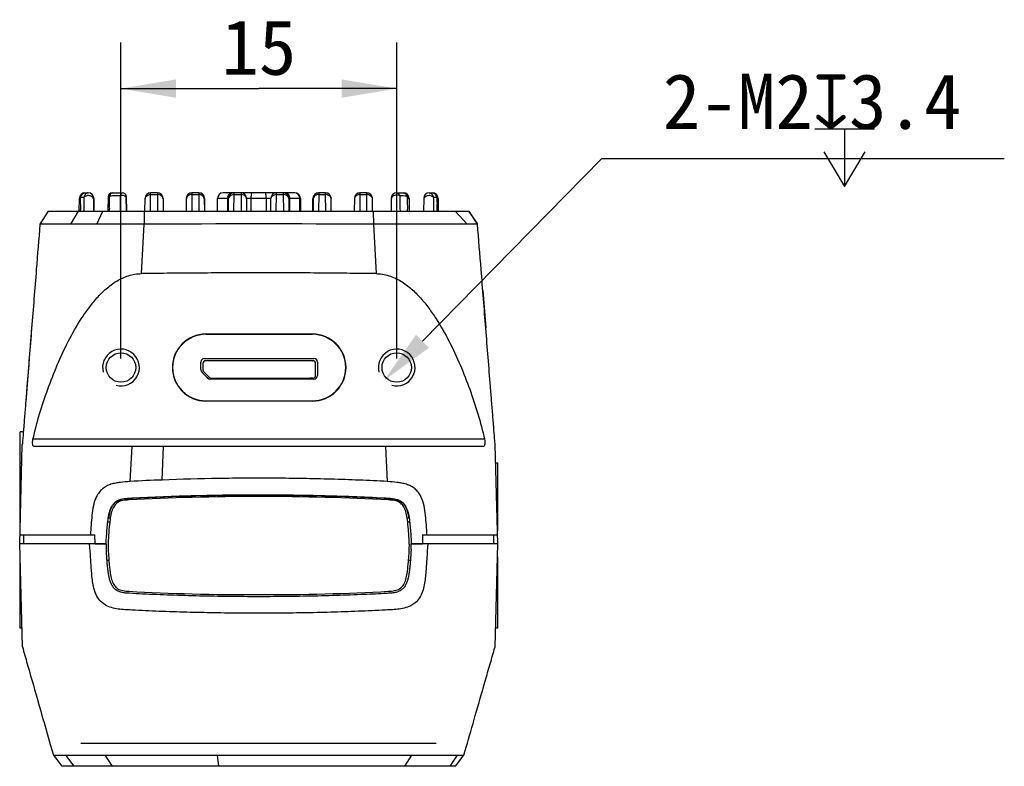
# Model space of a CAD drawing. Header units: millimetres. Extents: x 53 to 279, y 85 to 259.
# Tile 9 of 14: x 53 to 107, y 166 to 206. Entities that reach past the tile are written whole.
import ezdxf
from ezdxf.enums import TextEntityAlignment as Align

# ---------------------------------------------------------------- set-up
doc = ezdxf.new("R2010")
doc.units = ezdxf.units.MM
doc.header["$LTSCALE"] = 23.1
doc.header["$PDMODE"] = 3
doc.header["$PDSIZE"] = 8
doc.layers.get('0').update_dxf_attribs({"linetype": 'CONTINUOUS'})
doc.layers.get('Defpoints').update_dxf_attribs({"linetype": 'CONTINUOUS'})
for name, color, linetype in [('00_COMPONENTS', 7, 'CONTINUOUS'), ('20_ALL_FEATURES', 7, 'CONTINUOUS'), ('51__DRAFT_DIMS', 7, 'CONTINUOUS'), ('D-01-35-26-0DXF_CONTINUOUS_LINE', 7, 'CONTINUOUS')]:
    doc.layers.add(name, color=color, linetype=linetype)
doc.styles.get("Standard").update_dxf_attribs({"font": 'simfang.ttf'})
doc.dimstyles.new('DIMSTYLE_4', dxfattribs={"dimtxt": 3, "dimasz": 3, "dimexe": 2.5, "dimexo": 0.5, "dimgap": 0.75, "dimtad": 1, "dimdsep": 46, "dimtxsty": 'STANDARD', "dimblk": '_FILLED', "dimblk1": '_FILLED', "dimblk2": '_FILLED', "dimcen": 0.09, "dimclrt": 3, "dimazin": 2, "dimtp": 0.2, "dimtm": 0.2, "dimtfac": 1, "dimtofl": 0, "dimtmove": 0, "dimatfit": 3, "dimldrblk": '_FILLED', "dimfxl": 1, "dimtolj": 1, "dimarcsym": 0})
doc.dimstyles.new('DIMSTYLE_5', dxfattribs={"dimtxt": 3, "dimasz": 3, "dimexe": 2.5, "dimexo": 0.5, "dimtad": 1, "dimdsep": 46, "dimtxsty": 'STANDARD', "dimblk": '_FILLED', "dimblk1": '_FILLED', "dimblk2": '_FILLED', "dimcen": 0.09, "dimclrt": 3, "dimazin": 2, "dimtp": 0.1, "dimtm": 0.1, "dimtfac": 1, "dimtofl": 0, "dimtmove": 0, "dimatfit": 1, "dimldrblk": '_FILLED', "dimfxl": 1, "dimtolj": 1, "dimarcsym": 0})

# ---------------------------------------------------------------- blocks, each defined once
blk = doc.blocks.new('_FILLED')
at = {"color": 0, "linetype": 'ByBlock'}
blk.add_solid([(0, 0), (-1, 0.167), (-1, -0.167)], dxfattribs=at)
blk = doc.blocks.new('*D4')
at = {"layer": '51__DRAFT_DIMS', "color": 4}
for p, q in [((58.598, 187.982), (58.598, 205.162)), ((73.598, 187.982), (73.598, 205.162)), ((58.598, 202.662), (66.098, 202.662)), ((73.598, 202.662), (66.098, 202.662))]:
    blk.add_line(p, q, dxfattribs=at)
at = {"layer": '51__DRAFT_DIMS', "color": 4, "xscale": 3, "yscale": 3, "zscale": 3, "rotation": 180}
blk.add_blockref('_FILLED', (58.598, 202.662), dxfattribs=at)
at = {"layer": '51__DRAFT_DIMS', "color": 4, "xscale": 3, "yscale": 3, "zscale": 3}
blk.add_blockref('_FILLED', (73.598, 202.662), dxfattribs=at)
at = {"layer": '51__DRAFT_DIMS', "color": 3}
blk.add_text('15', height=3, dxfattribs=at).set_placement((66.098, 203.412), align=Align.CENTER)
blk = doc.blocks.new('*D5')
at = {"layer": '51__DRAFT_DIMS', "color": 0, "lineweight": -2}
for p in [(74.998, 188.911), (106.651, 198.842)]:
    blk.add_line(p, (84.73, 198.842), dxfattribs=at)
at = {"layer": 'Defpoints', "color": 0}
for p in [(74.298, 188.197), (72.898, 186.768)]:
    blk.add_point(p, dxfattribs=at)
at = {"layer": '51__DRAFT_DIMS', "color": 0, "linetype": 'ByBlock', "lineweight": -2, "xscale": 3, "yscale": 3, "zscale": 3, "rotation": 225.5811200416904}
blk.add_blockref('_FILLED', (72.898, 186.768), dxfattribs=at)
at = {"layer": '51__DRAFT_DIMS', "color": 3, "insert": (88.071, 203.467), "char_height": 3, "attachment_point": 1, "line_spacing_factor": 0.9}
blk.add_mtext('\\A1;{2-M2{\\fgdt;x}3.4}', dxfattribs=at)

msp = doc.modelspace()

# ---------------------------------------------------------------- linework, layer by layer
at = {"layer": '00_COMPONENTS'}
for p, q in [((56.331, 195.987), (56.337, 196.689)), ((56.337, 196.689), (56.337, 196.689)), ((56.394, 196.363), (56.399, 196.698)), ((56.399, 196.698), (56.4, 196.739)), ((56.582, 196.743), (56.4, 196.739)), ((56.637, 196.986), (56.816, 196.986)), ((57.123, 195.987), (57.116, 196.689)), ((57.116, 196.689), (57.122, 195.987)), ((57.116, 196.689), (57.116, 196.689)), ((57.903, 195.987), (57.91, 196.788)), ((57.984, 196.77), (57.985, 196.812)), ((58.11, 196.986), (58.684, 196.986)), ((58.891, 195.987), (58.884, 196.788)), ((58.884, 196.788), (58.885, 196.788)), ((58.892, 195.987), (58.885, 196.788)), ((58.885, 196.788), (58.892, 195.987)), ((59.903, 195.986), (59.909, 196.689)), ((60.201, 195.987), (60.209, 196.898)), ((60.209, 196.898), (60.209, 196.986)), ((60.584, 196.986), (60.209, 196.986)), ((60.209, 196.898), (60.585, 196.898)), ((60.584, 196.986), (60.585, 196.898)), ((60.585, 196.898), (60.593, 195.987)), ((60.884, 196.689), (60.891, 195.987)), ((62.153, 196.689), (62.147, 195.987)), ((62.453, 196.898), (62.445, 195.987)), ((62.453, 196.986), (62.453, 196.898)), ((62.829, 196.986), (62.453, 196.986)), ((62.453, 196.898), (62.829, 196.898)), ((62.829, 196.986), (62.829, 196.898)), ((62.829, 196.898), (62.837, 195.987)), ((63.129, 196.689), (63.135, 195.987)), ((63.141, 196.686), (63.141, 195.987)), ((63.847, 195.987), (63.853, 196.689)), ((64.453, 196.689), (63.853, 196.689)), ((67.429, 196.986), (64.153, 196.986)), ((64.401, 196.689), (64.397, 195.987)), ((64.447, 195.987), (64.453, 196.689)), ((64.745, 195.987), (64.753, 196.898)), ((64.753, 196.898), (64.753, 196.986)), ((64.753, 196.898), (65.129, 196.898)), ((65.129, 196.986), (65.129, 196.898)), ((65.129, 196.898), (65.137, 195.987)), ((65.429, 196.689), (65.435, 195.987)), ((66.753, 196.689), (65.429, 196.689)), ((65.679, 195.987), (65.68, 196.689)), ((66.502, 196.689), (66.503, 195.987)), ((66.747, 195.987), (66.753, 196.689)), ((67.045, 195.987), (67.053, 196.898)), ((67.053, 196.898), (67.053, 196.986)), ((67.053, 196.898), (67.429, 196.898)), ((67.429, 196.986), (67.429, 196.898)), ((67.429, 196.898), (67.437, 195.987)), ((68.029, 196.986), (67.431, 196.986)), ((67.729, 196.689), (67.735, 195.987)), ((68.356, 196.689), (67.729, 196.689)), ((67.785, 195.987), (67.781, 196.689)), ((68.335, 195.987), (68.329, 196.689)), ((68.356, 196.689), (68.362, 195.987)), ((69.041, 195.987), (69.041, 196.686)), ((69.053, 196.689), (69.047, 195.987)), ((69.353, 196.898), (69.345, 195.987)), ((69.353, 196.986), (69.353, 196.898)), ((69.729, 196.986), (69.353, 196.986)), ((69.353, 196.898), (69.729, 196.898)), ((69.729, 196.898), (69.729, 196.986)), ((69.737, 195.987), (69.729, 196.898)), ((70.035, 195.987), (70.029, 196.689)), ((71.297, 196.689), (71.291, 195.987)), ((71.597, 196.898), (71.589, 195.987)), ((71.597, 196.986), (71.597, 196.898)), ((71.973, 196.986), (71.597, 196.986)), ((71.597, 196.898), (71.973, 196.898)), ((71.973, 196.898), (71.973, 196.986)), ((71.981, 195.987), (71.973, 196.898)), ((72.279, 195.986), (72.273, 196.689)), ((73.295, 196.689), (73.289, 195.987)), ((73.595, 196.986), (73.971, 196.986)), ((74.271, 196.689), (74.278, 195.987)), ((75.065, 196.689), (75.059, 195.987)), ((75.365, 196.986), (75.546, 196.986)), ((75.753, 196.74), (75.599, 196.743)), ((75.784, 196.739), (75.753, 196.74)), ((75.846, 196.689), (75.847, 196.59)), ((75.847, 196.59), (75.852, 195.987)), ((56.388, 195.987), (56.389, 196.055)), ((75.787, 196.521), (75.79, 196.378)), ((54.645, 195.987), (54.189, 195.286)), ((54.643, 195.987), (77.539, 195.987)), ((55.864, 195.287), (56.296, 195.987)), ((57.281, 195.286), (57.609, 195.987)), ((59.862, 195.987), (59.854, 195.287)), ((72.32, 195.987), (72.327, 195.287)), ((77.423, 195.286), (76.785, 195.987)), ((77.505, 195.987), (77.968, 195.321)), ((77.993, 195.286), (77.537, 195.987)), ((77.993, 195.286), (77.537, 195.987)), ((54.189, 195.287), (54.189, 195.287)), ((59.709, 192.591), (59.854, 195.287)), ((72.327, 195.287), (72.473, 192.591)), ((72.582, 195.287), (72.327, 195.287)), ((72.624, 195.287), (72.582, 195.287)), ((72.924, 195.287), (72.624, 195.287)), ((72.986, 195.287), (72.924, 195.287)), ((72.986, 195.283), (72.924, 195.283)), ((74.844, 195.287), (74.619, 195.287)), ((77.993, 195.285), (77.968, 195.321)), ((77.993, 195.286), (77.993, 195.286)), ((78.281, 191.674), (78.443, 189.65)), ((53.787, 190.253), (53.663, 188.697)), ((63.216, 189.305), (69.016, 189.305)), ((69.016, 189.289), (63.216, 189.289)), ((53.603, 187.956), (53.416, 185.607)), ((63.216, 185.675), (69.016, 185.675)), ((69.016, 185.659), (63.216, 185.659)), ((53.107, 178.584), (53.107, 183.991)), ((53.287, 183.991), (53.107, 183.991)), ((53.306, 184.243), (53.298, 184.132)), ((53.088, 177.883), (53.23, 183.284)), ((53.235, 183.345), (53.229, 183.279)), ((53.247, 183.485), (53.235, 183.342)), ((53.246, 183.485), (53.235, 183.345)), ((78.372, 183.582), (53.81, 183.582)), ((78.952, 183.279), (78.935, 183.486)), ((78.952, 183.284), (78.949, 183.322)), ((79.094, 177.883), (78.952, 183.284)), ((78.296, 183.182), (53.886, 183.182)), ((59.098, 181.275), (59.201, 183.183)), ((60.845, 181.361), (60.919, 183.182)), ((72.98, 183.183), (73.083, 181.275)), ((53.107, 182.29), (53.204, 182.29)), ((78.978, 182.29), (79.075, 182.29)), ((79.075, 182.29), (79.075, 178.589)), ((53.139, 179.799), (53.107, 179.799)), ((79.075, 179.799), (79.043, 179.799)), ((57.884, 179.091), (57.987, 179.091)), ((58.014, 179.283), (57.913, 179.283)), ((74.269, 179.283), (74.168, 179.283)), ((74.194, 179.091), (74.298, 179.091)), ((53.102, 178.383), (57.178, 178.383)), ((53.298, 178.383), (53.298, 177.883)), ((57.186, 177.883), (57.178, 178.383)), ((75.004, 178.383), (74.996, 177.883)), ((75.004, 178.383), (79.08, 178.383)), ((78.883, 177.883), (78.883, 178.383)), ((53.235, 172.283), (53.088, 177.882)), ((57.791, 177.882), (53.088, 177.882)), ((57.186, 177.883), (57.791, 177.883)), ((79.093, 177.882), (74.39, 177.882)), ((74.391, 177.883), (74.996, 177.883)), ((78.947, 172.282), (79.093, 177.882)), ((53.107, 173.293), (53.107, 177.16)), ((57.94, 176.982), (57.839, 176.982)), ((74.342, 176.982), (74.242, 176.982)), ((79.075, 177.181), (79.075, 173.293)), ((53.107, 175.785), (53.143, 175.785)), ((79.038, 175.785), (79.075, 175.785)), ((53.208, 173.293), (53.107, 173.293)), ((79.075, 173.293), (78.973, 173.293)), ((78.933, 172.236), (78.947, 172.284)), ((78.947, 172.283), (78.947, 172.283)), ((54.751, 166.969), (54.919, 166.381)), ((77.253, 166.381), (77.379, 166.821)), ((54.902, 166.439), (54.918, 166.381)), ((54.919, 166.381), (54.918, 166.382)), ((54.918, 166.382), (54.918, 166.382)), ((54.918, 166.381), (55.375, 165.781)), ((56.055, 165.781), (55.601, 166.381)), ((55.601, 166.381), (63.84, 166.381)), ((58.144, 165.781), (57.739, 166.381)), ((59.995, 166.381), (60.604, 166.38)), ((63.916, 165.781), (63.84, 166.381)), ((74.033, 165.781), (74.428, 166.381)), ((76.499, 165.781), (76.902, 166.381)), ((76.794, 165.781), (77.253, 166.381)), ((77.253, 166.381), (77.253, 166.381)), ((76.798, 165.781), (55.371, 165.781))]:
    msp.add_line(p, q, dxfattribs=at)
for points in [[(53.235, 183.342), (53.23, 183.29), (53.23, 183.284)], [(57.739, 166.381), (57.945, 166.382), (58.162, 166.382), (58.39, 166.381)], [(60.604, 166.38), (61.234, 166.382), (61.554, 166.381)], [(61.554, 166.381), (62.201, 166.382), (62.527, 166.381)], [(62.854, 166.381), (63.182, 166.382), (63.511, 166.382), (63.84, 166.381)]]:
    msp.add_lwpolyline(points, dxfattribs=at)
for centre in [(58.598, 187.482), (73.598, 187.482)]:
    msp.add_circle(centre, 0.8, dxfattribs=at)
for centre, radius, start, end in [((56.637, 196.686), 0.3, 90, 179.5), ((56.636, 196.686), 0.3, 169.5555, 179.5), ((57, 196.545), 0.631, 158.4066, 162.0065), ((56.816, 196.686), 0.3, 0.5, 90), ((56.817, 196.686), 0.3, 0.5, 15.4633), ((56.817, 196.686), 0.3, 0.5, 10.4444), ((58.11, 196.786), 0.2, 90.0003, 179.5), ((58.684, 196.786), 0.2, 0.5, 89.9972), ((58.685, 196.786), 0.2, 0.5, 30.4263), ((58.686, 196.786), 0.2, 0.5, 6.7557), ((60.209, 196.686), 0.3, 90, 179.5), ((60.208, 196.538), 0.36, 89.8977, 106.363), ((60.584, 196.686), 0.3, 0.5, 90), ((60.585, 196.538), 0.36, 73.637, 90.1023), ((62.453, 196.686), 0.3, 90, 179.5), ((62.354, 196.652), 0.201, 169.4557, 179.433), ((62.452, 196.538), 0.36, 98.1607, 106.3612), ((62.452, 196.54), 0.358, 89.8768, 98.2059), ((62.829, 196.686), 0.3, 0.5, 90), ((62.83, 196.538), 0.36, 73.637, 90.1023), ((62.841, 196.686), 0.3, 360, 90), ((64.153, 196.686), 0.3, 90, 179.5), ((64.795, 196.686), 0.393, 173.9311, 179.6113), ((64.792, 196.687), 0.391, 168.2839, 173.9517), ((64.753, 196.686), 0.3, 90, 179.5), ((64.628, 196.815), 0.171, 90.0518, 99.9313), ((64.752, 196.538), 0.36, 89.8977, 106.363), ((65.129, 196.686), 0.3, 0.5, 90), ((65.13, 196.538), 0.36, 73.637, 90.1023), ((67.053, 196.686), 0.3, 90, 179.5), ((67.052, 196.538), 0.36, 89.8977, 106.363), ((67.429, 196.686), 0.3, 0.5, 90), ((67.43, 196.538), 0.36, 73.637, 90.1023), ((67.554, 196.815), 0.171, 80.0703, 89.9482), ((67.39, 196.687), 0.391, 6.0493, 11.718), ((67.388, 196.686), 0.393, 0.3887, 6.0699), ((68.029, 196.686), 0.3, 0.5, 90), ((68.056, 196.686), 0.3, 0.5, 90), ((69.341, 196.686), 0.3, 104.8628, 180), ((69.353, 196.686), 0.3, 90, 179.5), ((69.254, 196.652), 0.201, 169.4557, 179.433), ((69.352, 196.538), 0.36, 98.1607, 106.3612), ((69.352, 196.54), 0.358, 89.8768, 98.2059), ((69.729, 196.686), 0.3, 0.5, 90), ((69.73, 196.54), 0.358, 81.7941, 90.1231), ((69.73, 196.538), 0.36, 73.6388, 81.8393), ((69.828, 196.652), 0.201, 0.567, 10.5443), ((71.597, 196.686), 0.3, 90, 179.5), ((71.498, 196.652), 0.201, 169.4557, 179.433), ((71.596, 196.538), 0.36, 98.1607, 106.3612), ((71.596, 196.54), 0.358, 89.8768, 98.2059), ((71.973, 196.686), 0.3, 0.5, 90), ((71.974, 196.54), 0.358, 81.7941, 90.1231), ((71.974, 196.538), 0.36, 73.6388, 81.8393), ((72.072, 196.652), 0.201, 0.567, 10.5443), ((73.595, 196.686), 0.3, 90, 179.5), ((73.491, 178.895), 17.929, 87.8682, 89.0957), ((73.971, 196.686), 0.3, 0.5, 90), ((75.365, 196.686), 0.3, 90, 179.5), ((75.546, 196.686), 0.3, 0.5, 90), ((161.933, 198.05), 86.16, 180.87131, 181.01677), ((93.602, 195.636), 37.216, 179.1971, 179.3538), ((121.579, 195.23), 65.195, 179.00485, 179.18564), ((70.412, 195.792), 12.453, 178.3238, 179.1059), ((65.699, 195.794), 8.493, 1.2991, 2.1139), ((7.013, 195.169), 68.788, 0.83163, 1.00677), ((41.593, 195.674), 34.203, 0.5243, 0.8273), ((66.09, -2030.616), 2225.911, 89.83946, 90.160518), ((63.216, 187.482), 1.823, 90, 270), ((63.216, 187.482), 1.807, 90.0006, 269.9994), ((69.016, 187.482), 1.823, 270, 90), ((69.016, 187.482), 1.807, 270.0007, 89.9993), ((58.598, 187.482), 1, 255, 195), ((73.598, 187.482), 1, 255, 195), ((74.997, 178.379), 17.214, 181.6567, 182.5636), ((55.543, 178.437), 18.856, 357.3683, 358.3136)]:
    msp.add_arc(centre, radius, start, end, dxfattribs=at)
for points, knots in [([(56.336, 196.59), (56.337, 196.617), (56.349, 196.672), (56.38, 196.719), (56.4, 196.739)], [0, 0, 0, 0, 0.488794, 1, 1, 1, 1]), ([(56.413, 196.777), (56.426, 196.809), (56.455, 196.867), (56.511, 196.935), (56.572, 196.976), (56.617, 196.986), (56.637, 196.986)], [0, 0, 0, 0, 0.326059, 0.590166, 0.807851, 1, 1, 1, 1]), ([(56.816, 196.986), (56.794, 196.986), (56.745, 196.975), (56.68, 196.926), (56.622, 196.847), (56.594, 196.781), (56.582, 196.743)], [0, 0, 0, 0, 0.187528, 0.402406, 0.667639, 1, 1, 1, 1]), ([(57.117, 196.591), (57.117, 196.617), (57.106, 196.67), (57.047, 196.764), (56.914, 196.841), (56.733, 196.844), (56.621, 196.785), (56.582, 196.743)], [0, 0, 0, 0, 0.112397, 0.229513, 0.480371, 0.746522, 1, 1, 1, 1]), ([(56.582, 196.743), (56.582, 196.68), (56.584, 196.428), (56.585, 196.176), (56.585, 195.987)], [0, 0, 0, 0, 0.248966, 1, 1, 1, 1]), ([(57.909, 196.684), (57.909, 196.708), (57.924, 196.76), (57.963, 196.798), (57.985, 196.812)], [0, 0, 0, 0, 0.482112, 1, 1, 1, 1]), ([(57.985, 196.812), (57.987, 196.818), (57.994, 196.841), (58.002, 196.863), (58.008, 196.879)], [0, 0, 0, 0, 0.269849, 1, 1, 1, 1]), ([(58.566, 196.825), (58.421, 196.825), (58.227, 196.821), (58.034, 196.814), (57.985, 196.812)], [0, 0, 0, 0, 0.749287, 1, 1, 1, 1]), ([(58.008, 196.879), (58.015, 196.895), (58.029, 196.924), (58.058, 196.965), (58.09, 196.986), (58.11, 196.986)], [0, 0, 0, 0, 0.345988, 0.618586, 1, 1, 1, 1]), ([(58.566, 196.825), (58.573, 196.85), (58.589, 196.892), (58.62, 196.952), (58.659, 196.986), (58.684, 196.986)], [0, 0, 0, 0, 0.365271, 0.643696, 1, 1, 1, 1]), ([(58.566, 196.825), (58.596, 196.844), (58.668, 196.866), (58.775, 196.85), (58.861, 196.788), (58.885, 196.722), (58.885, 196.691)], [0, 0, 0, 0, 0.260946, 0.525038, 0.772424, 1, 1, 1, 1]), ([(58.579, 195.987), (58.582, 196.129), (58.577, 196.409), (58.57, 196.688), (58.566, 196.825)], [0, 0, 0, 0, 0.509736, 1, 1, 1, 1]), ([(59.909, 196.654), (59.909, 196.664), (59.913, 196.708), (59.931, 196.75), (59.95, 196.776)], [0, 0, 0, 0, 0.245181, 1, 1, 1, 1]), ([(59.98, 196.811), (59.988, 196.82), (60.025, 196.851), (60.071, 196.873), (60.106, 196.884)], [0, 0, 0, 0, 0.242046, 1, 1, 1, 1]), ([(60.814, 196.811), (60.805, 196.82), (60.768, 196.851), (60.722, 196.873), (60.687, 196.884)], [0, 0, 0, 0, 0.242046, 1, 1, 1, 1]), ([(60.885, 196.654), (60.885, 196.664), (60.881, 196.708), (60.863, 196.75), (60.844, 196.776)], [0, 0, 0, 0, 0.245181, 1, 1, 1, 1]), ([(62.224, 196.811), (62.215, 196.803), (62.184, 196.768), (62.163, 196.723), (62.156, 196.688)], [0, 0, 0, 0, 0.259994, 1, 1, 1, 1]), ([(62.351, 196.884), (62.339, 196.88), (62.293, 196.864), (62.25, 196.837), (62.224, 196.811)], [0, 0, 0, 0, 0.259409, 1, 1, 1, 1]), ([(63.058, 196.811), (63.05, 196.82), (63.012, 196.851), (62.967, 196.873), (62.931, 196.884)], [0, 0, 0, 0, 0.242046, 1, 1, 1, 1]), ([(63.129, 196.654), (63.129, 196.664), (63.125, 196.708), (63.107, 196.75), (63.088, 196.776)], [0, 0, 0, 0, 0.245181, 1, 1, 1, 1]), ([(64.409, 196.766), (64.413, 196.781), (64.428, 196.839), (64.46, 196.894), (64.491, 196.925)], [0, 0, 0, 0, 0.264742, 1, 1, 1, 1]), ([(64.453, 196.654), (64.453, 196.664), (64.457, 196.708), (64.475, 196.75), (64.494, 196.776)], [0, 0, 0, 0, 0.245181, 1, 1, 1, 1]), ([(64.491, 196.925), (64.498, 196.933), (64.529, 196.96), (64.568, 196.978), (64.598, 196.984)], [0, 0, 0, 0, 0.263536, 1, 1, 1, 1]), ([(64.524, 196.811), (64.532, 196.82), (64.57, 196.851), (64.615, 196.873), (64.651, 196.884)], [0, 0, 0, 0, 0.242046, 1, 1, 1, 1]), ([(65.358, 196.811), (65.35, 196.82), (65.312, 196.851), (65.267, 196.873), (65.231, 196.884)], [0, 0, 0, 0, 0.242046, 1, 1, 1, 1]), ([(65.429, 196.654), (65.429, 196.664), (65.425, 196.708), (65.407, 196.75), (65.388, 196.776)], [0, 0, 0, 0, 0.245181, 1, 1, 1, 1]), ([(65.68, 196.689), (65.68, 196.727), (65.683, 196.797), (65.693, 196.889), (65.707, 196.95), (65.721, 196.979), (65.731, 196.986), (65.735, 196.986)], [0, 0, 0, 0, 0.368116, 0.681694, 0.89717, 0.960951, 1, 1, 1, 1]), ([(66.502, 196.689), (66.502, 196.727), (66.5, 196.797), (66.489, 196.889), (66.475, 196.95), (66.461, 196.979), (66.451, 196.986), (66.447, 196.986)], [0, 0, 0, 0, 0.368099, 0.681665, 0.897142, 0.960932, 1, 1, 1, 1]), ([(66.753, 196.654), (66.753, 196.664), (66.757, 196.708), (66.775, 196.75), (66.794, 196.776)], [0, 0, 0, 0, 0.245181, 1, 1, 1, 1]), ([(66.824, 196.811), (66.832, 196.82), (66.87, 196.851), (66.915, 196.873), (66.951, 196.884)], [0, 0, 0, 0, 0.242046, 1, 1, 1, 1]), ([(67.658, 196.811), (67.65, 196.82), (67.612, 196.851), (67.567, 196.873), (67.531, 196.884)], [0, 0, 0, 0, 0.242046, 1, 1, 1, 1]), ([(67.692, 196.925), (67.684, 196.933), (67.653, 196.96), (67.614, 196.978), (67.584, 196.984)], [0, 0, 0, 0, 0.263527, 1, 1, 1, 1]), ([(67.729, 196.654), (67.729, 196.664), (67.725, 196.708), (67.707, 196.75), (67.688, 196.776)], [0, 0, 0, 0, 0.245181, 1, 1, 1, 1]), ([(67.773, 196.766), (67.769, 196.781), (67.754, 196.839), (67.723, 196.894), (67.692, 196.925)], [0, 0, 0, 0, 0.264735, 1, 1, 1, 1]), ([(69.124, 196.811), (69.115, 196.803), (69.084, 196.768), (69.063, 196.723), (69.056, 196.688)], [0, 0, 0, 0, 0.259994, 1, 1, 1, 1]), ([(69.251, 196.884), (69.239, 196.88), (69.193, 196.864), (69.15, 196.837), (69.124, 196.811)], [0, 0, 0, 0, 0.259409, 1, 1, 1, 1]), ([(69.831, 196.884), (69.843, 196.88), (69.89, 196.864), (69.932, 196.837), (69.958, 196.811)], [0, 0, 0, 0, 0.259409, 1, 1, 1, 1]), ([(69.958, 196.811), (69.967, 196.803), (69.999, 196.768), (70.019, 196.723), (70.026, 196.688)], [0, 0, 0, 0, 0.259994, 1, 1, 1, 1]), ([(71.368, 196.811), (71.359, 196.803), (71.328, 196.768), (71.307, 196.723), (71.3, 196.688)], [0, 0, 0, 0, 0.259994, 1, 1, 1, 1]), ([(71.495, 196.884), (71.483, 196.88), (71.437, 196.864), (71.394, 196.837), (71.368, 196.811)], [0, 0, 0, 0, 0.259409, 1, 1, 1, 1]), ([(72.075, 196.884), (72.088, 196.88), (72.134, 196.864), (72.176, 196.837), (72.202, 196.811)], [0, 0, 0, 0, 0.259409, 1, 1, 1, 1]), ([(72.202, 196.811), (72.211, 196.803), (72.243, 196.768), (72.263, 196.723), (72.27, 196.688)], [0, 0, 0, 0, 0.259994, 1, 1, 1, 1]), ([(73.774, 196.821), (73.729, 196.85), (73.622, 196.884), (73.46, 196.859), (73.331, 196.767), (73.295, 196.668), (73.295, 196.622)], [0, 0, 0, 0, 0.261155, 0.525229, 0.77253, 1, 1, 1, 1]), ([(73.595, 196.986), (73.612, 196.986), (73.648, 196.978), (73.697, 196.944), (73.741, 196.89), (73.765, 196.846), (73.775, 196.821)], [0, 0, 0, 0, 0.19637, 0.418104, 0.683177, 1, 1, 1, 1]), ([(73.774, 196.821), (73.772, 196.752), (73.766, 196.474), (73.769, 196.196), (73.778, 195.987)], [0, 0, 0, 0, 0.245807, 1, 1, 1, 1]), ([(73.971, 196.986), (73.989, 196.986), (74.026, 196.978), (74.076, 196.942), (74.122, 196.886), (74.146, 196.839), (74.157, 196.813)], [0, 0, 0, 0, 0.194473, 0.415392, 0.681153, 1, 1, 1, 1]), ([(74.272, 196.619), (74.272, 196.657), (74.248, 196.735), (74.19, 196.791), (74.157, 196.813)], [0, 0, 0, 0, 0.482407, 1, 1, 1, 1]), ([(75.599, 196.743), (75.56, 196.785), (75.448, 196.844), (75.267, 196.841), (75.134, 196.764), (75.075, 196.67), (75.064, 196.617), (75.064, 196.591)], [0, 0, 0, 0, 0.253482, 0.51963, 0.770484, 0.8876, 1, 1, 1, 1]), ([(75.365, 196.986), (75.387, 196.986), (75.436, 196.975), (75.501, 196.926), (75.559, 196.847), (75.587, 196.781), (75.599, 196.743)], [0, 0, 0, 0, 0.187497, 0.402365, 0.667611, 1, 1, 1, 1]), ([(75.546, 196.986), (75.569, 196.986), (75.618, 196.974), (75.684, 196.925), (75.742, 196.845), (75.771, 196.778), (75.784, 196.739)], [0, 0, 0, 0, 0.186231, 0.400614, 0.666279, 1, 1, 1, 1]), ([(75.599, 196.743), (75.599, 196.68), (75.597, 196.428), (75.596, 196.176), (75.596, 195.987)], [0, 0, 0, 0, 0.248938, 1, 1, 1, 1]), ([(75.847, 196.59), (75.847, 196.617), (75.835, 196.672), (75.803, 196.719), (75.784, 196.739)], [0, 0, 0, 0, 0.488769, 1, 1, 1, 1]), ([(54.189, 195.287), (54.123, 194.461), (53.973, 192.574), (53.779, 190.157), (53.61, 188.035), (53.504, 186.71), (53.419, 185.652), (53.356, 184.86), (53.298, 184.138), (53.262, 183.68), (53.246, 183.485)], [0, 0, 0, 0, 0.209862, 0.479612, 0.61452, 0.749235, 0.816364, 0.883493, 0.950442, 1, 1, 1, 1]), ([(55.864, 195.287), (55.764, 195.289), (55.568, 195.289), (55.283, 195.286), (55.016, 195.285), (54.806, 195.286), (54.648, 195.286), (54.539, 195.287), (54.44, 195.287), (54.355, 195.288), (54.294, 195.288), (54.255, 195.289), (54.232, 195.289), (54.215, 195.289), (54.201, 195.289), (54.194, 195.288), (54.189, 195.288), (54.189, 195.287)], [0, 0, 0, 0, 0.179536, 0.350156, 0.509779, 0.657611, 0.727055, 0.792704, 0.852449, 0.904056, 0.945328, 0.961648, 0.975074, 0.985608, 0.993257, 0.998033, 1, 1, 1, 1]), ([(57.281, 195.287), (57.146, 195.285), (56.891, 195.289), (56.524, 195.285), (56.187, 195.287), (55.97, 195.285), (55.864, 195.287)], [0, 0, 0, 0, 0.28542, 0.540189, 0.776165, 1, 1, 1, 1]), ([(59.854, 195.287), (59.604, 195.287), (59.115, 195.287), (58.519, 195.287), (58.076, 195.287), (57.707, 195.286), (57.445, 195.289), (57.281, 195.287)], [0, 0, 0, 0, 0.292436, 0.569719, 0.694966, 0.808322, 1, 1, 1, 1]), ([(74.619, 195.287), (74.505, 195.287), (73.961, 195.288), (73.416, 195.287), (72.986, 195.287)], [0, 0, 0, 0, 0.20923, 1, 1, 1, 1]), ([(77.423, 195.286), (77.248, 195.286), (76.976, 195.285), (76.601, 195.289), (76.293, 195.288), (75.968, 195.285), (75.624, 195.287), (75.247, 195.287), (74.984, 195.287), (74.844, 195.287)], [0, 0, 0, 0, 0.203554, 0.316821, 0.43621, 0.561544, 0.694285, 0.836974, 1, 1, 1, 1]), ([(77.993, 195.286), (77.992, 195.287), (77.988, 195.288), (77.981, 195.288), (77.968, 195.288), (77.951, 195.288), (77.928, 195.288), (77.888, 195.287), (77.827, 195.287), (77.742, 195.286), (77.645, 195.286), (77.537, 195.287), (77.462, 195.287), (77.423, 195.286)], [0, 0, 0, 0, 0.005792, 0.019421, 0.041375, 0.071941, 0.111383, 0.159846, 0.281689, 0.432081, 0.605445, 0.796475, 1, 1, 1, 1]), ([(78.935, 183.486), (78.92, 183.68), (78.884, 184.138), (78.826, 184.86), (78.763, 185.652), (78.678, 186.71), (78.572, 188.035), (78.403, 190.157), (78.209, 192.574), (78.059, 194.461), (77.993, 195.286)], [0, 0, 0, 0, 0.049443, 0.116404, 0.183544, 0.250685, 0.385422, 0.520353, 0.790149, 1, 1, 1, 1]), ([(53.81, 183.582), (53.91, 184.044), (54.155, 184.958), (54.604, 186.304), (55.119, 187.626), (55.715, 188.913), (56.298, 189.943), (56.835, 190.722), (57.281, 191.274), (57.781, 191.78), (58.35, 192.209), (58.998, 192.513), (59.473, 192.588), (59.709, 192.591)], [0, 0, 0, 0, 0.124985, 0.249981, 0.374976, 0.499966, 0.624946, 0.687462, 0.749981, 0.812501, 0.875023, 0.937531, 1, 1, 1, 1]), ([(72.473, 192.591), (71.409, 192.603), (69.814, 192.623), (67.686, 192.635), (66.091, 192.636), (64.495, 192.632), (62.368, 192.623), (60.772, 192.608), (59.709, 192.591)], [0, 0, 0, 0, 0.25, 0.374999, 0.499998, 0.624999, 0.750001, 1, 1, 1, 1]), ([(72.473, 192.591), (72.709, 192.588), (73.183, 192.513), (73.832, 192.21), (74.401, 191.78), (74.901, 191.275), (75.347, 190.722), (75.884, 189.944), (76.467, 188.913), (77.063, 187.626), (77.578, 186.304), (78.027, 184.958), (78.272, 184.044), (78.372, 183.582)], [0, 0, 0, 0, 0.062471, 0.124976, 0.187496, 0.250016, 0.312536, 0.375053, 0.500034, 0.625025, 0.75002, 0.875016, 1, 1, 1, 1]), ([(53.886, 183.182), (53.876, 183.182), (53.854, 183.187), (53.828, 183.211), (53.808, 183.249), (53.788, 183.321), (53.785, 183.436), (53.799, 183.531), (53.81, 183.582)], [0, 0, 0, 0, 0.067498, 0.142065, 0.234397, 0.349853, 0.647042, 1, 1, 1, 1]), ([(78.372, 183.582), (78.383, 183.531), (78.396, 183.436), (78.394, 183.321), (78.374, 183.249), (78.354, 183.211), (78.328, 183.187), (78.306, 183.182), (78.296, 183.182)], [0, 0, 0, 0, 0.35291, 0.650107, 0.765585, 0.857934, 0.932504, 1, 1, 1, 1]), ([(59.098, 181.276), (58.922, 181.264), (58.659, 181.239), (58.309, 181.194), (58.05, 181.134), (57.804, 181.034), (57.582, 180.885), (57.398, 180.691), (57.211, 180.389), (57.08, 179.962), (57.014, 179.438), (56.971, 178.911), (56.947, 178.559), (56.937, 178.383)], [0, 0, 0, 0, 0.124972, 0.187485, 0.25003, 0.312592, 0.375195, 0.437767, 0.500388, 0.625229, 0.750157, 0.875076, 1, 1, 1, 1]), ([(73.083, 181.278), (72.574, 181.313), (71.555, 181.355), (70.025, 181.407), (68.495, 181.444), (66.965, 181.462), (65.435, 181.463), (63.394, 181.441), (61.864, 181.401), (60.845, 181.361)], [0, 0, 0, 0, 0.124986, 0.249985, 0.374985, 0.499992, 0.625, 0.750006, 1, 1, 1, 1]), ([(75.245, 178.383), (75.235, 178.559), (75.211, 178.911), (75.168, 179.438), (75.102, 179.962), (74.971, 180.389), (74.784, 180.691), (74.6, 180.885), (74.378, 181.034), (74.131, 181.134), (73.873, 181.194), (73.523, 181.24), (73.259, 181.264), (73.083, 181.276)], [0, 0, 0, 0, 0.124924, 0.249843, 0.374771, 0.499614, 0.562234, 0.624806, 0.687409, 0.749969, 0.812515, 0.875028, 1, 1, 1, 1]), ([(59.192, 180.385), (60.335, 180.445), (62.622, 180.532), (66.056, 180.572), (69.489, 180.533), (71.777, 180.45), (72.92, 180.387)], [0, 0, 0, 0, 0.249986, 0.499992, 0.749985, 1, 1, 1, 1]), ([(72.914, 180.356), (71.777, 180.419), (69.5, 180.501), (66.083, 180.541), (62.667, 180.502), (60.391, 180.415), (59.253, 180.357)], [0, 0, 0, 0, 0.249997, 0.499999, 0.75, 1, 1, 1, 1]), ([(57.791, 177.883), (57.801, 178.133), (57.823, 178.507), (57.868, 179.006), (57.918, 179.378), (57.986, 179.685), (58.085, 179.915), (58.188, 180.073), (58.328, 180.2), (58.55, 180.32), (58.738, 180.352), (58.863, 180.364)], [0, 0, 0, 0, 0.250139, 0.375237, 0.500513, 0.625243, 0.688108, 0.750368, 0.812617, 0.875207, 1, 1, 1, 1]), ([(59.043, 180.279), (58.924, 180.272), (58.704, 180.258), (58.462, 180.173), (58.286, 180.034), (58.153, 179.842), (58.057, 179.547), (57.989, 179.148), (57.935, 178.593), (57.906, 178.117), (57.895, 177.824), (57.894, 177.793)], [0, 0, 0, 0, 0.110007, 0.211522, 0.261025, 0.345999, 0.452089, 0.562833, 0.728896, 0.970683, 1, 1, 1, 1]), ([(58.817, 180.328), (58.691, 180.313), (58.502, 180.272), (58.285, 180.137), (58.154, 179.997), (58.059, 179.832), (57.97, 179.595), (57.933, 179.407), (57.913, 179.283)], [0, 0, 0, 0, 0.249418, 0.374562, 0.499615, 0.624741, 0.749875, 1, 1, 1, 1]), ([(59.253, 180.357), (59.18, 180.353), (59.035, 180.346), (58.889, 180.336), (58.817, 180.328)], [0, 0, 0, 0, 0.500018, 1, 1, 1, 1]), ([(73.338, 180.33), (73.268, 180.336), (73.126, 180.344), (72.984, 180.352), (72.914, 180.356)], [0, 0, 0, 0, 0.500012, 1, 1, 1, 1]), ([(74.287, 177.792), (74.286, 177.824), (74.275, 178.115), (74.246, 178.591), (74.193, 179.144), (74.124, 179.547), (74.029, 179.842), (73.896, 180.034), (73.72, 180.173), (73.478, 180.258), (73.258, 180.272), (73.139, 180.279)], [0, 0, 0, 0, 0.02956, 0.269337, 0.43829, 0.548813, 0.654692, 0.739496, 0.7889, 0.890212, 1, 1, 1, 1]), ([(73.267, 180.367), (73.393, 180.358), (73.586, 180.334), (73.818, 180.225), (73.967, 180.103), (74.08, 179.948), (74.187, 179.715), (74.26, 179.404), (74.312, 179.026), (74.358, 178.519), (74.381, 178.137), (74.391, 177.883)], [0, 0, 0, 0, 0.124578, 0.187234, 0.249611, 0.311937, 0.374567, 0.499478, 0.624617, 0.749743, 1, 1, 1, 1]), ([(74.269, 179.283), (74.249, 179.41), (74.211, 179.6), (74.119, 179.841), (74.02, 180.009), (73.883, 180.148), (73.715, 180.247), (73.53, 180.306), (73.402, 180.324), (73.338, 180.33)], [0, 0, 0, 0, 0.249896, 0.374922, 0.49993, 0.624932, 0.749941, 0.874962, 1, 1, 1, 1]), ([(75.284, 177.882), (75.269, 177.633), (75.247, 177.261), (75.212, 176.765), (75.177, 176.269), (75.131, 175.772), (75.014, 175.287), (74.858, 174.944), (74.609, 174.658), (74.283, 174.464), (73.921, 174.362), (73.55, 174.317), (73.177, 174.293), (72.68, 174.268), (72.059, 174.239), (71.314, 174.207), (70.568, 174.181), (69.822, 174.159), (69.075, 174.141), (68.329, 174.128), (67.334, 174.115), (66.09, 174.109), (64.846, 174.116), (63.851, 174.128), (63.105, 174.142), (62.359, 174.159), (61.613, 174.182), (60.867, 174.206), (60.121, 174.239), (59.5, 174.27), (59.003, 174.291), (58.631, 174.315), (58.26, 174.363), (57.898, 174.464), (57.572, 174.658), (57.324, 174.945), (57.167, 175.287), (57.049, 175.772), (57.004, 176.269), (56.97, 176.765), (56.936, 177.261), (56.912, 177.634), (56.893, 177.882)], [0, 0, 0, 0, 0.031239, 0.046858, 0.062479, 0.093708, 0.109351, 0.124975, 0.140601, 0.156234, 0.171874, 0.187502, 0.203131, 0.218754, 0.250004, 0.281254, 0.312503, 0.343753, 0.375003, 0.406253, 0.437502, 0.500002, 0.562501, 0.593751, 0.625001, 0.656251, 0.6875, 0.71875, 0.75, 0.781249, 0.796875, 0.812501, 0.828129, 0.843773, 0.8594, 0.875023, 0.890651, 0.906291, 0.937521, 0.953142, 0.968761, 1, 1, 1, 1]), ([(58.833, 175.21), (58.766, 175.217), (58.635, 175.237), (58.445, 175.302), (58.28, 175.407), (58.149, 175.553), (58.055, 175.722), (57.99, 175.906), (57.946, 176.09), (57.914, 176.275), (57.886, 176.469), (57.863, 176.678), (57.845, 176.898), (57.828, 177.126), (57.813, 177.362), (57.804, 177.526), (57.801, 177.609)], [0, 0, 0, 0, 0.07123, 0.142852, 0.214473, 0.286095, 0.357717, 0.429338, 0.50096, 0.572582, 0.644203, 0.715825, 0.787447, 0.859068, 0.93069, 1, 1, 1, 1]), ([(57.894, 177.793), (57.899, 177.649), (57.913, 177.36), (57.94, 176.97), (57.968, 176.641), (58.005, 176.348), (58.057, 176.036), (58.153, 175.741), (58.286, 175.549), (58.462, 175.41), (58.704, 175.325), (58.924, 175.311), (59.043, 175.305)], [0, 0, 0, 0, 0.13121, 0.263131, 0.346719, 0.430307, 0.542403, 0.649788, 0.735797, 0.785903, 0.888654, 1, 1, 1, 1]), ([(73.139, 175.305), (73.258, 175.311), (73.478, 175.325), (73.72, 175.41), (73.896, 175.549), (74.029, 175.741), (74.124, 176.036), (74.192, 176.434), (74.249, 177.02), (74.277, 177.499), (74.288, 177.792)], [0, 0, 0, 0, 0.11041, 0.212297, 0.261982, 0.347269, 0.453751, 0.564905, 0.730679, 1, 1, 1, 1]), ([(74.379, 177.571), (74.375, 177.494), (74.367, 177.332), (74.351, 177.094), (74.333, 176.855), (74.312, 176.628), (74.287, 176.414), (74.258, 176.216), (74.222, 176.031), (74.173, 175.849), (74.102, 175.674), (74.002, 175.513), (73.864, 175.378), (73.7, 175.287), (73.518, 175.231), (73.394, 175.214), (73.332, 175.208)], [0, 0, 0, 0, 0.062154, 0.134274, 0.206394, 0.278514, 0.350634, 0.422753, 0.494873, 0.566993, 0.639113, 0.711233, 0.783353, 0.855473, 0.927593, 1, 1, 1, 1]), ([(72.916, 175.182), (72.501, 175.16), (71.578, 175.117), (70.106, 175.065), (68.515, 175.029), (66.901, 175.011), (65.28, 175.011), (63.666, 175.029), (62.075, 175.065), (60.522, 175.119), (59.526, 175.167), (59.037, 175.195)], [0, 0, 0, 0, 0.095492, 0.208556, 0.321619, 0.434683, 0.547746, 0.66081, 0.773873, 0.886936, 1, 1, 1, 1]), ([(73.332, 175.208), (73.27, 175.202), (73.131, 175.194), (72.992, 175.186), (72.916, 175.182)], [0, 0, 0, 0, 0.453357, 1, 1, 1, 1]), ([(53.235, 172.283), (53.279, 172.129), (53.367, 171.82), (53.544, 171.2), (53.854, 170.112), (54.271, 168.65), (54.6, 167.498), (54.751, 166.969)], [0, 0, 0, 0, 0.087281, 0.174564, 0.349581, 0.701738, 1, 1, 1, 1]), ([(77.378, 166.817), (77.543, 167.394), (77.888, 168.594), (78.322, 170.106), (78.634, 171.196), (78.809, 171.803), (78.893, 172.099), (78.934, 172.239)], [0, 0, 0, 0, 0.319034, 0.664349, 0.83634, 0.92221, 1, 1, 1, 1]), ([(54.918, 166.381), (54.926, 166.381), (54.956, 166.381), (55.032, 166.382), (55.168, 166.38), (55.366, 166.38), (55.517, 166.381), (55.601, 166.381)], [0, 0, 0, 0, 0.031986, 0.134312, 0.334624, 0.629602, 1, 1, 1, 1]), ([(63.84, 166.381), (64.307, 166.381), (65.241, 166.382), (66.643, 166.38), (68.044, 166.385), (69.211, 166.382), (70.143, 166.38), (70.837, 166.381), (71.521, 166.382), (72.379, 166.381), (73.346, 166.383), (74.09, 166.379), (74.428, 166.381)], [0, 0, 0, 0, 0.132352, 0.264711, 0.39707, 0.529351, 0.595408, 0.661162, 0.72609, 0.789187, 0.904334, 1, 1, 1, 1]), ([(74.428, 166.381), (74.699, 166.382), (75.087, 166.38), (75.58, 166.382), (76.134, 166.38), (76.571, 166.383), (76.902, 166.381)], [0, 0, 0, 0, 0.329118, 0.47015, 0.597975, 1, 1, 1, 1]), ([(76.902, 166.381), (76.936, 166.381), (76.998, 166.381), (77.081, 166.381), (77.145, 166.381), (77.192, 166.381), (77.221, 166.38), (77.242, 166.381), (77.248, 166.38), (77.253, 166.382), (77.253, 166.381)], [0, 0, 0, 0, 0.288843, 0.526271, 0.709309, 0.839755, 0.925278, 0.97404, 0.995566, 1, 1, 1, 1])]:
    msp.add_open_spline(points, degree=3, knots=knots, dxfattribs=at)
for points in [[(57.975, 196.456), (57.978, 196.561), (57.982, 196.666), (57.984, 196.77)], [(59.95, 196.776), (59.958, 196.789), (59.969, 196.801), (59.98, 196.811)], [(60.844, 196.776), (60.835, 196.789), (60.825, 196.801), (60.814, 196.811)], [(63.088, 196.776), (63.079, 196.789), (63.069, 196.801), (63.058, 196.811)], [(64.494, 196.776), (64.503, 196.789), (64.513, 196.801), (64.524, 196.811)], [(65.388, 196.776), (65.379, 196.789), (65.369, 196.801), (65.358, 196.811)], [(66.794, 196.776), (66.803, 196.789), (66.813, 196.801), (66.824, 196.811)], [(67.688, 196.776), (67.679, 196.789), (67.669, 196.801), (67.658, 196.811)], [(74.157, 196.813), (74.159, 196.688), (74.165, 196.563), (74.171, 196.438)], [(57.964, 196.157), (57.967, 196.257), (57.971, 196.356), (57.975, 196.456)], [(74.171, 196.438), (74.177, 196.328), (74.182, 196.218), (74.186, 196.108)], [(60.845, 181.361), (60.262, 181.339), (59.68, 181.318), (59.098, 181.278)], [(73.139, 180.279), (68.758, 180.523), (63.424, 180.523), (59.043, 180.279)], [(58.863, 180.364), (58.972, 180.375), (59.082, 180.38), (59.192, 180.385)], [(72.92, 180.387), (73.036, 180.381), (73.151, 180.375), (73.267, 180.367)], [(59.037, 175.195), (58.968, 175.199), (58.9, 175.202), (58.833, 175.21)], [(59.043, 175.305), (63.424, 175.061), (68.758, 175.061), (73.139, 175.305)]]:
    msp.add_open_spline(points, degree=3, dxfattribs=at)
at = {"layer": '20_ALL_FEATURES'}
msp.add_line((75.747, 167.031), (56.422, 167.031), dxfattribs=at)
at = {"layer": '51__DRAFT_DIMS', "color": 3}
for p, q in [((96.337, 200.467), (99.587, 200.467)), ((97.962, 200.467), (97.962, 197.342))]:
    msp.add_line(p, q, dxfattribs=at)
msp.add_lwpolyline([(96.837, 199.217), (97.962, 197.342), (99.087, 199.217)], dxfattribs=at)
at = {"layer": 'D-01-35-26-0DXF_CONTINUOUS_LINE', "color": 7, "linetype": 'Continuous', "lineweight": 30}
for p, q in [((62.948, 187.355), (62.948, 187.78)), ((63.059, 187.701), (63.059, 187.362)), ((63.146, 187.978), (69.096, 187.978)), ((69.023, 187.851), (63.205, 187.851)), ((63.209, 187.851), (63.219, 187.851)), ((69.023, 187.851), (69.034, 187.851)), ((69.184, 187.061), (69.184, 187.701)), ((69.294, 187.78), (69.294, 187.055)), ((63.306, 186.915), (63.006, 187.215)), ((63.101, 187.257), (63.395, 186.956)), ((69.096, 186.856), (63.446, 186.856)), ((63.502, 186.911), (63.539, 186.911)), ((63.539, 186.911), (68.876, 186.911)), ((69.034, 186.911), (68.876, 186.911))]:
    msp.add_line(p, q, dxfattribs=at)
for centre, radius, start, end in [((63.146, 187.78), 0.198, 90, 180), ((63.209, 187.701), 0.15, 90, 180), ((69.034, 187.701), 0.15, 0, 90), ((69.096, 187.78), 0.198, 0, 90), ((63.146, 187.355), 0.198, 180, 225), ((63.209, 187.362), 0.15, 180, 224.2559), ((63.502, 187.061), 0.15, 224.2559, 270), ((69.034, 187.061), 0.15, 270, 0), ((69.096, 187.055), 0.198, 270, 0), ((63.446, 187.055), 0.198, 225, 270)]:
    msp.add_arc(centre, radius, start, end, dxfattribs=at)

# ---------------------------------------------------------------- dimensions: what is measured, and where the dimension line sits
at = {"layer": '51__DRAFT_DIMS', "color": 4}
dim = msp.add_linear_dim(base=(73.598, 202.662), p1=(58.598, 187.482), p2=(73.598, 187.482), dimstyle='DIMSTYLE_4', dxfattribs=at)
dim.commit()
dim.dimension.update_dxf_attribs({"geometry": '*D4', "text_midpoint": (66.183, 202.662), "dimtype": 160})
dim = msp.add_diameter_dim_2p(p1=(74.298, 188.197), p2=(72.898, 186.768), text='{2-M<>{\\fgdt;x}3.4}', dimstyle='DIMSTYLE_5', override={"dimtih": 1, "dimtoh": 1, "dimpost": '<>'}, dxfattribs=at)
dim.commit()
dim.dimension.update_dxf_attribs({"geometry": '*D5', "text_midpoint": (97.361, 198.842), "dimtype": 163})

doc.saveas('drawing.dxf')
